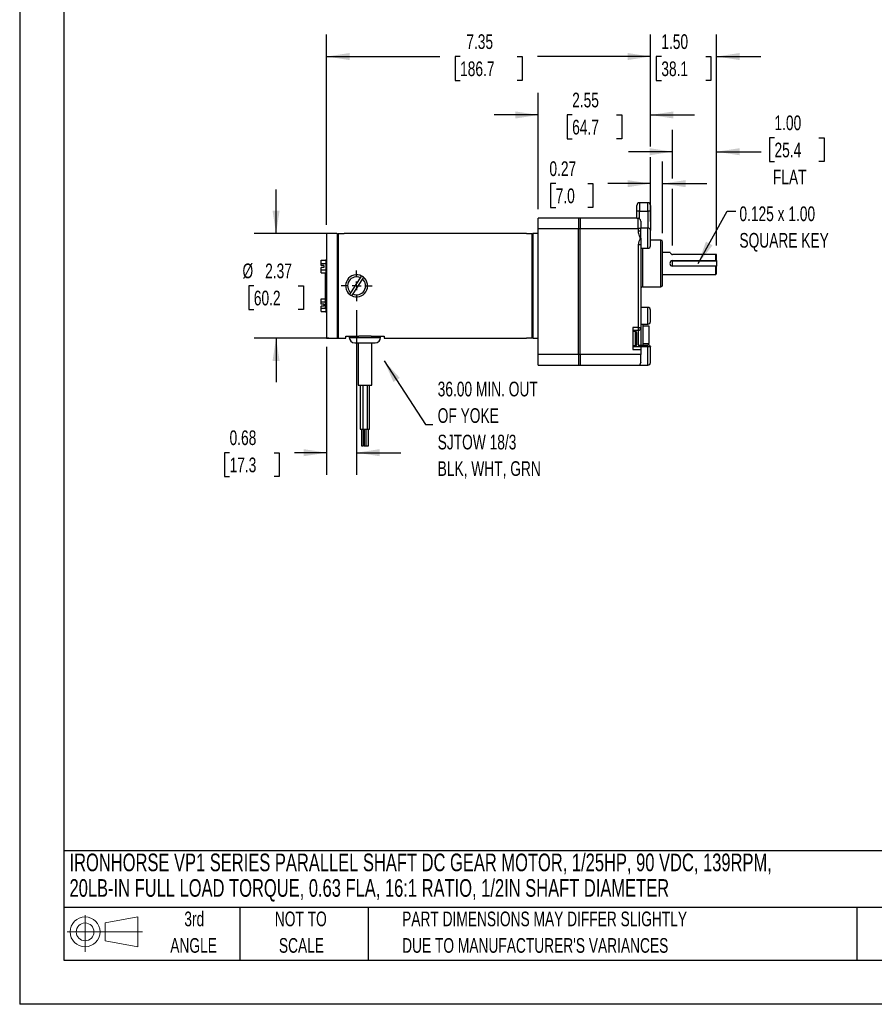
# Model space of a CAD drawing. Header units: inches. Extents: x 0 to 44, y 0 to 34.
# Tile 1 of 6: x 0 to 19.4, y 0 to 22.3. Entities that reach past the tile are written whole.
import ezdxf

# ---------------------------------------------------------------- set-up
doc = ezdxf.new("R2010")
doc.units = ezdxf.units.IN
doc.header["$LTSCALE"] = 4
doc.header["$MEASUREMENT"] = 0
doc.linetypes.add('CENTERX2', pattern=[0.8, 0.5, -0.1, 0.1, -0.1])
doc.layers.add('CENTER', color=40, linetype='CENTERX2')
doc.layers.add('SLD-DEFPOINTS', color=7, linetype='Continuous')
doc.layers.add('DIMENSIONS', color=140, linetype='Continuous', lineweight=25)
doc.layers.add('TEXT', color=140, linetype='Continuous', lineweight=25)
doc.styles.add('SLDTEXTSTYLE0', font='TXT', dxfattribs={"width": 0.7})
doc.dimstyles.new('SLDDIMSTYLE0', dxfattribs={"dimtxt": 0.339844, "dimasz": 0.52, "dimexe": 0, "dimexo": 0.0625, "dimgap": 0.084961, "dimtad": 0, "dimtih": 1, "dimtoh": 1, "dimrnd": 1e-09, "dimzin": 12, "dimdsep": 46, "dimtxsty": 'SLDTEXTSTYLE0', "dimsah": 1, "dimcen": 0.09, "dimadec": 0, "dimazin": 3, "dimtfac": 1, "dimtofl": 0, "dimtmove": 0, "dimatfit": 3, "dimfxl": 0, "dimfrac": 2, "dimtolj": 1, "dimtzin": 12, "dimarcsym": 0})
doc.dimstyles.new('SLDDIMSTYLE1', dxfattribs={"dimtxt": 0.339844, "dimasz": 0.52, "dimexe": 0, "dimexo": 0.0625, "dimgap": 0.084961, "dimtad": 0, "dimtih": 1, "dimtoh": 1, "dimrnd": 1e-09, "dimdsep": 46, "dimtxsty": 'SLDTEXTSTYLE0', "dimsah": 1, "dimcen": 0.09, "dimadec": 0, "dimazin": 2, "dimtfac": 1, "dimtmove": 0, "dimatfit": 0, "dimfxl": 0, "dimfrac": 2, "dimtolj": 1, "dimtzin": 12, "dimarcsym": 0})
doc.dimstyles.new('SLDDIMSTYLE2', dxfattribs={"dimtxt": 0.339844, "dimasz": 0.52, "dimexe": 0, "dimexo": 0.0625, "dimgap": 0.084961, "dimtad": 0, "dimtih": 1, "dimtoh": 1, "dimrnd": 1e-09, "dimzin": 12, "dimdsep": 46, "dimtxsty": 'SLDTEXTSTYLE0', "dimsah": 1, "dimcen": 0.09, "dimadec": 0, "dimazin": 3, "dimtfac": 1, "dimtmove": 0, "dimatfit": 0, "dimfxl": 0, "dimfrac": 2, "dimtolj": 1, "dimtzin": 12, "dimarcsym": 0})
doc.dimstyles.new('SLDDIMSTYLE5', dxfattribs={"dimtxt": 0.339844, "dimasz": 0.52, "dimexe": 0, "dimexo": 0.0625, "dimgap": 0.084961, "dimtad": 0, "dimtih": 1, "dimtoh": 1, "dimrnd": 1e-09, "dimzin": 4, "dimdsep": 46, "dimtxsty": 'SLDTEXTSTYLE0', "dimsah": 1, "dimcen": 0.09, "dimadec": 0, "dimazin": 1, "dimtfac": 1, "dimtmove": 0, "dimatfit": 0, "dimfxl": 0, "dimfrac": 2, "dimtolj": 1, "dimtzin": 12, "dimarcsym": 0})
doc.dimstyles.new('SLDDIMSTYLE6', dxfattribs={"dimtxt": 0.18, "dimasz": 0.52, "dimexe": 0, "dimexo": 0.0625, "dimgap": 0, "dimtad": 0, "dimtih": 1, "dimtoh": 1, "dimdec": 0, "dimrnd": 1e-09, "dimzin": 0, "dimdsep": 46, "dimtxsty": 'Standard', "dimsah": 1, "dimcen": 0.09, "dimadec": 0, "dimazin": 0, "dimtfac": 0.52, "dimtdec": 0, "dimtofl": 0, "dimtmove": 0, "dimatfit": 3, "dimfxl": 0, "dimfrac": 2, "dimtolj": 1, "dimtzin": 0, "dimarcsym": 0})

# ---------------------------------------------------------------- blocks, each defined once
blk = doc.blocks.new('Block11')
at = {"color": 7, "linetype": 'Continuous', "lineweight": 18}
for p, q in [((0.408, 0.836), (0.408, 0)), ((0.863, 0.656), (1.602, 0.792)), ((1.602, 0.792), (1.602, 0.115)), ((0, 0.454), (1.712, 0.454)), ((0.863, 0.251), (0.863, 0.656)), ((0.863, 0.251), (1.602, 0.115))]:
    blk.add_line(p, q, dxfattribs=at)
for radius in [0.339, 0.202]:
    blk.add_circle((0.408, 0.454), radius, dxfattribs=at)
blk = doc.blocks.new('Block12')
at = {"layer": 'SLD-DEFPOINTS'}
blk.add_blockref('Block11', (0, 0), dxfattribs=at)
blk = doc.blocks.new('SW_NOTE_0')
at = {"layer": 'TEXT', "color": 0, "linetype": 'CENTERX2', "lineweight": 18, "char_height": 0.4, "attachment_point": 1, "style": 'SLDTEXTSTYLE0'}
for s, insert in [('IRONHORSE VP1 SERIES PARALLEL SHAFT DC GEAR MOTOR, 1/25HP, 90 VDC, 139RPM,', (0, 0.516)), ('20LB-IN FULL LOAD TORQUE, 0.63 FLA, 16:1 RATIO, 1/2IN SHAFT DIAMETER', (0, -0.064))]:
    blk.add_mtext(s, dxfattribs=dict(at, insert=insert))
blk = doc.blocks.new('SW_NOTE_0_3')
at = {"layer": 'TEXT', "color": 0, "linetype": 'CENTERX2', "lineweight": 18, "char_height": 0.33333, "attachment_point": 1, "style": 'SLDTEXTSTYLE0'}
for s, insert in [('PART DIMENSIONS MAY DIFFER SLIGHTLY', (0, 0.43)), ("DUE TO MANUFACTURER'S VARIANCES", (0, -0.172))]:
    blk.add_mtext(s, dxfattribs=dict(at, insert=insert))
blk = doc.blocks.new('SW_NOTE_0_4')
at = {"layer": 'TEXT', "color": 0, "linetype": 'CENTERX2', "lineweight": 18, "char_height": 0.3333, "attachment_point": 2, "style": 'SLDTEXTSTYLE0'}
for s, insert in [('NOT TO', (0.828, 0.43)), ('SCALE', (0.843, -0.172))]:
    blk.add_mtext(s, dxfattribs=dict(at, insert=insert))
blk = doc.blocks.new('SW_NOTE_0_5')
at = {"layer": 'TEXT', "color": 0, "linetype": 'CENTERX2', "lineweight": 18, "char_height": 0.3333, "attachment_point": 2, "style": 'SLDTEXTSTYLE0'}
for s, insert in [('3rd', (0.365, 0.43)), ('ANGLE', (0.349, -0.172))]:
    blk.add_mtext(s, dxfattribs=dict(at, insert=insert))
blk = doc.blocks.new('_D_12')
at = {"layer": 'DIMENSIONS'}
for p, q in [((6.967, 17.691), (6.967, 22.006)), ((14.318, 19.466), (14.318, 22.006)), ((6.967, 21.506), (9.536, 21.506)), ((9.996, 21.506), (9.882, 21.506)), ((9.882, 21.506), (9.882, 20.965)), ((11.289, 21.506), (11.403, 21.506)), ((11.403, 21.506), (11.403, 20.965)), ((14.318, 21.506), (11.749, 21.506)), ((9.882, 20.965), (9.996, 20.965)), ((11.403, 20.965), (11.289, 20.965)), ((14.318, 18.199), (14.318, 19.226))]:
    blk.add_line(p, q, dxfattribs=at)
for points in [[(6.967, 21.506), (7.487, 21.426), (7.487, 21.586)], [(14.318, 21.506), (13.798, 21.586), (13.798, 21.426)]]:
    blk.add_solid(points, dxfattribs=at)
at = {"layer": 'DIMENSIONS', "char_height": 0.3333, "attachment_point": 1, "style": 'SLDTEXTSTYLE0'}
for s, insert in [('7.35', (10.137, 22.011)), ('186.7', (9.996, 21.395))]:
    blk.add_mtext(s, dxfattribs=dict(at, insert=insert))
blk = doc.blocks.new('_D_13')
at = {"layer": 'DIMENSIONS'}
for p, q in [((14.318, 19.466), (14.318, 22.006)), ((15.818, 17.215), (15.818, 22.006)), ((14.318, 21.506), (13.318, 21.506)), ((14.563, 21.506), (14.449, 21.506)), ((14.449, 21.506), (14.449, 20.965)), ((15.573, 21.506), (15.687, 21.506)), ((15.687, 21.506), (15.687, 20.965)), ((15.818, 21.506), (16.818, 21.506)), ((14.449, 20.965), (14.563, 20.965)), ((15.687, 20.965), (15.573, 20.965)), ((14.318, 18.199), (14.318, 19.226))]:
    blk.add_line(p, q, dxfattribs=at)
for points in [[(14.318, 21.506), (13.798, 21.586), (13.798, 21.426)], [(15.818, 21.506), (16.338, 21.426), (16.338, 21.586)]]:
    blk.add_solid(points, dxfattribs=at)
at = {"layer": 'DIMENSIONS', "char_height": 0.3333, "attachment_point": 1, "style": 'SLDTEXTSTYLE0'}
for s, insert in [('1.50', (14.563, 22.011)), ('38.1', (14.563, 21.395))]:
    blk.add_mtext(s, dxfattribs=dict(at, insert=insert))
blk = doc.blocks.new('_D_14')
at = {"layer": 'DIMENSIONS'}
for p, q in [((11.771, 18.042), (11.771, 20.68)), ((14.318, 19.466), (14.318, 20.68)), ((11.771, 20.18), (10.771, 20.18)), ((12.539, 20.18), (12.425, 20.18)), ((12.425, 20.18), (12.425, 19.64)), ((13.549, 20.18), (13.663, 20.18)), ((13.663, 20.18), (13.663, 19.64)), ((14.318, 20.18), (15.318, 20.18)), ((12.425, 19.64), (12.539, 19.64)), ((13.663, 19.64), (13.549, 19.64)), ((14.318, 18.199), (14.318, 19.226))]:
    blk.add_line(p, q, dxfattribs=at)
for points in [[(11.771, 20.18), (11.251, 20.26), (11.251, 20.1)], [(14.318, 20.18), (14.838, 20.1), (14.838, 20.26)]]:
    blk.add_solid(points, dxfattribs=at)
at = {"layer": 'DIMENSIONS', "char_height": 0.3333, "attachment_point": 1, "style": 'SLDTEXTSTYLE0'}
for s, insert in [('2.55', (12.539, 20.686)), ('64.7', (12.539, 20.07))]:
    blk.add_mtext(s, dxfattribs=dict(at, insert=insert))
blk = doc.blocks.new('_D_15')
at = {"layer": 'DIMENSIONS'}
for p, q in [((14.818, 18.742), (14.818, 19.846)), ((15.818, 17.215), (15.818, 19.846)), ((17.131, 19.663), (17.017, 19.663)), ((17.017, 19.663), (17.017, 19.123)), ((18.141, 19.663), (18.255, 19.663)), ((18.255, 19.663), (18.255, 19.123)), ((14.818, 19.346), (13.818, 19.346)), ((15.818, 19.346), (16.827, 19.346)), ((17.017, 19.123), (17.131, 19.123)), ((18.255, 19.123), (18.141, 19.123)), ((14.818, 17.215), (14.818, 18.502))]:
    blk.add_line(p, q, dxfattribs=at)
for points in [[(14.818, 19.346), (14.298, 19.426), (14.298, 19.266)], [(15.818, 19.346), (16.338, 19.266), (16.338, 19.426)]]:
    blk.add_solid(points, dxfattribs=at)
at = {"layer": 'DIMENSIONS', "char_height": 0.3333, "attachment_point": 1, "style": 'SLDTEXTSTYLE0'}
for s, insert in [('1.00', (17.131, 20.169)), ('25.4', (17.131, 19.553)), ('FLAT', (17.096, 18.937))]:
    blk.add_mtext(s, dxfattribs=dict(at, insert=insert))
blk = doc.blocks.new('_D_16')
at = {"layer": 'DIMENSIONS'}
for p, q in [((7.647, 15.753), (7.647, 12.017)), ((6.967, 14.916), (6.967, 12.017)), ((4.764, 12.517), (4.649, 12.517)), ((4.649, 12.517), (4.649, 11.977)), ((5.773, 12.517), (5.888, 12.517)), ((5.888, 12.517), (5.888, 11.977)), ((6.967, 12.517), (6.234, 12.517)), ((7.647, 12.517), (8.647, 12.517)), ((4.649, 11.977), (4.764, 11.977)), ((5.888, 11.977), (5.773, 11.977))]:
    blk.add_line(p, q, dxfattribs=at)
for points in [[(6.967, 12.517), (6.447, 12.597), (6.447, 12.437)], [(7.647, 12.517), (8.167, 12.437), (8.167, 12.597)]]:
    blk.add_solid(points, dxfattribs=at)
at = {"layer": 'DIMENSIONS', "char_height": 0.3333, "attachment_point": 1, "style": 'SLDTEXTSTYLE0'}
for s, insert in [('0.68', (4.764, 13.023)), ('17.3', (4.764, 12.407))]:
    blk.add_mtext(s, dxfattribs=dict(at, insert=insert))
blk = doc.blocks.new('_D_17')
at = {"layer": 'DIMENSIONS'}
for p, q in [((14.318, 17.76), (14.318, 19.122)), ((14.592, 17.502), (14.592, 19.122)), ((12.165, 18.622), (12.05, 18.622)), ((12.05, 18.622), (12.05, 18.082)), ((12.892, 18.622), (13.006, 18.622)), ((13.006, 18.622), (13.006, 18.082)), ((14.318, 18.622), (13.352, 18.622)), ((14.592, 18.622), (15.592, 18.622)), ((12.05, 18.082), (12.165, 18.082)), ((13.006, 18.082), (12.892, 18.082))]:
    blk.add_line(p, q, dxfattribs=at)
for points in [[(14.318, 18.622), (13.798, 18.702), (13.798, 18.542)], [(14.592, 18.622), (15.112, 18.542), (15.112, 18.702)]]:
    blk.add_solid(points, dxfattribs=at)
at = {"layer": 'DIMENSIONS', "char_height": 0.3333, "attachment_point": 1, "style": 'SLDTEXTSTYLE0'}
for s, insert in [('0.27', (12.023, 19.128)), ('7.0', (12.165, 18.512))]:
    blk.add_mtext(s, dxfattribs=dict(at, insert=insert))
blk = doc.blocks.new('_D_18')
at = {"layer": 'DIMENSIONS'}
for p, q in [((5.819, 17.488), (5.819, 18.488)), ((7.162, 17.488), (5.319, 17.488)), ((5.314, 16.303), (5.2, 16.303)), ((5.2, 16.303), (5.2, 15.763)), ((6.324, 16.303), (6.438, 16.303)), ((6.438, 16.303), (6.438, 15.763)), ((5.2, 15.763), (5.314, 15.763)), ((6.438, 15.763), (6.324, 15.763)), ((7.017, 15.118), (5.319, 15.118)), ((5.819, 15.118), (5.819, 14.118))]:
    blk.add_line(p, q, dxfattribs=at)
for points in [[(5.819, 17.488), (5.899, 18.008), (5.739, 18.008)], [(5.819, 15.118), (5.739, 14.598), (5.899, 14.598)]]:
    blk.add_solid(points, dxfattribs=at)
at = {"layer": 'DIMENSIONS', "char_height": 0.3333, "attachment_point": 1, "style": 'SLDTEXTSTYLE0'}
for s, insert in [('%%c', (5.057, 16.809)), ('2.37', (5.571, 16.809)), ('60.2', (5.314, 16.193))]:
    blk.add_mtext(s, dxfattribs=dict(at, insert=insert))
blk = doc.blocks.new('SW_NOTE_0_7')
at = {"layer": 'TEXT', "color": 0, "linetype": 'CENTERX2', "lineweight": 18, "attachment_point": 1, "style": 'SLDTEXTSTYLE0'}
for s, insert, char_height in [('0.125 x 1.00', (0.082, 0.109), 0.33333), ('SQUARE KEY', (0.082, -0.493), 0.3333)]:
    blk.add_mtext(s, dxfattribs=dict(at, insert=insert, char_height=char_height))
blk = doc.blocks.new('SW_NOTE_0_8')
at = {"layer": 'TEXT', "color": 0, "linetype": 'CENTERX2', "lineweight": 18, "attachment_point": 1, "style": 'SLDTEXTSTYLE0'}
for s, insert, char_height in [('36.00 MIN. OUT', (0.107, 0.972), 0.33333), ('OF YOKE', (0.107, 0.37), 0.3333), ('SJTOW 18/3', (0.107, -0.232), 0.3333), ('BLK, WHT, GRN', (0.107, -0.833), 0.33333)]:
    blk.add_mtext(s, dxfattribs=dict(at, insert=insert, char_height=char_height))
blk = doc.blocks.new('SW_CENTERMARKSYMBOL_9')
at = {"layer": 'CENTER', "color": 0}
for p, q in [((0, 0.2), (0, 0.35)), ((-0.2, 0), (-0.35, 0)), ((0, 0), (-0.1, 0)), ((0, 0), (0, 0.1)), ((0, 0), (0, -0.1)), ((0, 0), (0.1, 0)), ((0.2, 0), (0.35, 0)), ((0, -0.2), (0, -0.35))]:
    blk.add_line(p, q, dxfattribs=at)

msp = doc.modelspace()

# ---------------------------------------------------------------- linework, layer by layer
at = {"color": 7, "linetype": 'Continuous'}
for p in [(0.0004, 34.0004), (44.0004, 0.0004)]:
    msp.add_line(p, (0.0004, 0.0004), dxfattribs=at)
for p, q in [((14.0078, 17.9991), (14.0078, 18.1291)), ((14.2578, 18.1891), (14.0678, 18.1891)), ((14.0678, 18.1891), (14.0678, 17.9991)), ((14.2578, 17.9991), (14.2578, 18.1891)), ((14.3178, 18.1291), (14.3178, 17.9991)), ((14.0078, 17.8421), (14.0078, 17.9991)), ((14.0678, 17.9991), (14.0078, 17.9991)), ((14.0678, 17.9991), (14.2578, 17.9991)), ((14.0678, 17.8264), (14.0678, 17.9991)), ((14.2578, 17.9991), (14.2578, 17.6139)), ((14.3178, 17.9991), (14.2578, 17.9991)), ((14.3178, 17.9991), (14.3178, 17.5599)), ((12.6863, 17.8421), (11.7708, 17.8421)), ((11.7708, 17.6021), (11.7708, 17.8421)), ((12.7173, 17.8421), (12.6863, 17.8421)), ((12.6863, 17.8421), (12.6863, 17.6021)), ((12.7173, 17.8421), (12.7173, 17.6021)), ((14.0078, 17.8421), (12.7173, 17.8421)), ((14.0373, 17.6021), (14.0373, 17.8369)), ((14.0973, 17.7725), (14.0973, 17.6021)), ((7.1968, 17.4906), (6.9668, 17.4906)), ((6.9668, 17.4906), (6.9668, 16.3031)), ((7.1968, 17.4843), (7.1968, 17.4906)), ((7.2168, 17.4843), (7.1968, 17.4843)), ((7.2168, 17.4702), (7.2318, 17.4853)), ((7.2168, 15.1156), (7.2168, 17.4843)), ((7.2318, 17.4853), (7.2318, 15.121)), ((7.3618, 17.4853), (7.2318, 17.4853)), ((11.5008, 17.4881), (7.3618, 17.4881)), ((7.3618, 17.4881), (7.3618, 17.4853)), ((11.5008, 17.4853), (11.5008, 17.4881)), ((11.6308, 17.4853), (11.5008, 17.4853)), ((11.6308, 15.121), (11.6308, 17.4853)), ((11.6458, 17.4702), (11.6308, 17.4853)), ((11.7708, 17.4906), (11.6458, 17.4906)), ((11.6458, 17.4906), (11.6458, 15.1156)), ((11.7708, 17.6021), (12.6863, 17.6021)), ((11.7708, 14.7421), (11.7708, 17.6021)), ((12.6863, 14.7421), (12.6863, 17.6021)), ((12.6863, 17.6021), (12.7173, 17.6021)), ((12.7173, 14.7421), (12.7173, 17.6021)), ((12.7173, 17.6021), (14.0373, 17.6021)), ((14.0373, 17.6021), (14.0373, 17.5409)), ((14.0973, 17.6021), (14.0373, 17.6021)), ((14.0973, 17.5409), (14.0373, 17.5409)), ((14.2578, 17.6139), (14.0973, 17.6139)), ((14.0973, 17.5409), (14.0973, 17.6021)), ((14.0973, 17.3871), (14.0973, 17.5409)), ((14.2578, 17.1542), (14.2578, 17.6139)), ((14.3178, 17.3871), (14.3178, 17.5595)), ((14.0373, 17.2334), (14.0373, 15.3546)), ((14.0973, 17.2334), (14.0373, 17.2334)), ((14.0973, 17.2334), (14.0973, 15.3546)), ((14.3178, 17.2142), (14.3178, 17.3871)), ((14.5523, 17.3417), (14.3178, 17.3417)), ((14.5523, 16.8117), (14.5523, 17.3417)), ((14.5923, 16.8117), (14.5923, 17.3017)), ((14.0973, 17.1542), (14.2578, 17.1542)), ((14.1373, 17.1542), (14.1373, 16.2817)), ((14.7625, 17.0617), (14.5923, 17.0617)), ((15.7978, 17.0147), (14.8178, 17.0147)), ((15.7978, 16.8747), (15.7978, 17.0147)), ((15.8178, 17.0147), (15.7978, 17.0147)), ((15.8178, 16.8747), (15.8178, 17.0147)), ((6.8433, 16.8119), (6.8433, 16.8832)), ((6.8433, 16.8832), (6.9463, 16.8832)), ((6.8433, 16.8119), (6.9463, 16.8119)), ((6.8433, 16.7654), (6.8433, 16.8119)), ((6.9024, 16.7654), (6.8433, 16.7654)), ((6.9024, 16.7654), (6.9024, 16.7159)), ((6.9668, 16.8969), (6.9463, 16.8969)), ((6.9463, 16.8969), (6.9463, 16.5844)), ((14.5523, 16.2817), (14.5523, 16.8117)), ((14.5923, 16.3217), (14.5923, 16.8117)), ((14.8178, 16.8747), (15.7978, 16.8747)), ((14.8178, 16.8742), (15.8178, 16.8742)), ((14.8178, 16.7492), (14.8178, 16.8742)), ((15.7978, 16.8747), (15.8178, 16.8747)), ((15.8178, 16.8747), (15.8178, 16.8742)), ((15.8178, 16.8742), (15.8178, 16.7492)), ((6.9024, 16.7159), (6.8433, 16.7159)), ((6.8433, 16.6693), (6.8433, 16.7159)), ((6.8433, 16.6693), (6.9463, 16.6693)), ((6.8433, 16.598), (6.8433, 16.6693)), ((6.8433, 16.598), (6.9463, 16.598)), ((6.9368, 16.598), (6.9368, 15.8031)), ((6.9463, 16.5844), (6.9668, 16.5844)), ((14.5923, 16.5617), (15.7978, 16.5617)), ((15.8178, 16.7492), (14.8178, 16.7492)), ((15.7978, 16.7487), (14.8178, 16.7487)), ((15.7978, 16.5617), (15.7978, 16.7487)), ((15.8178, 16.7487), (15.7978, 16.7487)), ((15.7978, 16.5617), (15.8178, 16.5817)), ((15.8178, 16.7492), (15.8178, 16.7487)), ((15.8178, 16.5817), (15.8178, 16.7487)), ((7.5162, 16.1464), (7.7354, 16.4869)), ((7.7774, 16.4598), (7.5582, 16.1194)), ((7.7354, 16.4869), (7.7604, 16.5258)), ((7.8024, 16.4988), (7.7774, 16.4598)), ((6.9668, 16.3031), (6.9668, 15.1156)), ((7.4911, 16.1075), (7.5162, 16.1464)), ((7.5582, 16.1194), (7.5332, 16.0804)), ((14.1373, 16.2817), (14.5523, 16.2817)), ((6.8433, 16.0082), (6.9368, 16.0082)), ((6.8433, 15.9369), (6.8433, 16.0082)), ((6.8433, 15.9369), (6.9368, 15.9369)), ((6.8433, 15.8904), (6.8433, 15.9369)), ((6.9024, 15.8904), (6.8433, 15.8904)), ((6.9024, 15.8904), (6.9024, 15.8409)), ((6.9024, 15.8409), (6.8433, 15.8409)), ((6.8433, 15.7943), (6.8433, 15.8409)), ((6.8433, 15.7943), (6.9463, 15.7943)), ((6.8433, 15.723), (6.8433, 15.7943)), ((6.8433, 15.723), (6.9463, 15.723)), ((6.9368, 15.8031), (6.9668, 15.8031)), ((6.9463, 15.8031), (6.9463, 15.7094)), ((6.9463, 15.7094), (6.9668, 15.7094)), ((14.2578, 15.8141), (14.0973, 15.8141)), ((14.2578, 15.6241), (14.2578, 15.8141)), ((14.3178, 15.6241), (14.3178, 15.7541)), ((14.0973, 15.4341), (14.2578, 15.4341)), ((14.1518, 15.4324), (14.1518, 15.4341)), ((14.1518, 15.1921), (14.1518, 15.4324)), ((14.2578, 15.4341), (14.2578, 15.6241)), ((14.3178, 15.4941), (14.3178, 15.6241)), ((14.0373, 15.3546), (13.9173, 15.3546)), ((13.9173, 15.3546), (13.9173, 14.8596)), ((13.9173, 15.2946), (14.0373, 15.2946)), ((13.9778, 15.2641), (13.9173, 15.2641)), ((13.9778, 14.9501), (13.9778, 15.2641)), ((14.0078, 15.1063), (14.0078, 15.2341)), ((14.0373, 15.3546), (14.0973, 15.3546)), ((14.0373, 15.3546), (14.0373, 15.2946)), ((14.0373, 15.2946), (14.0373, 14.9599)), ((14.0973, 15.3546), (14.0973, 15.1071)), ((14.2888, 15.3906), (14.1518, 15.3906)), ((14.2888, 14.9936), (14.2888, 15.3906)), ((6.9668, 15.1156), (7.2168, 15.1156)), ((7.2168, 15.136), (7.2318, 15.121)), ((7.2318, 15.121), (7.2168, 15.121)), ((7.2168, 15.1181), (7.4018, 15.1181)), ((7.4018, 15.1641), (7.696, 15.1641)), ((7.4018, 15.1181), (7.4018, 15.1641)), ((7.4808, 15.1641), (7.4808, 15.1331)), ((7.4808, 15.1331), (8.1853, 15.1331)), ((7.6062, 15.0081), (8.0629, 15.0081)), ((7.6805, 15.0081), (7.6805, 14.048)), ((7.9776, 15.1641), (7.696, 15.1641)), ((7.9776, 15.1641), (8.2718, 15.1641)), ((7.993, 14.048), (7.993, 15.0081)), ((8.1853, 15.1331), (8.1928, 15.1331)), ((8.1928, 15.1331), (8.1928, 15.1641)), ((8.2718, 15.1641), (8.2718, 15.1181)), ((8.2718, 15.1181), (11.5008, 15.1181)), ((11.5008, 15.121), (11.6308, 15.121)), ((11.5008, 15.1181), (11.5008, 15.121)), ((11.6308, 15.121), (11.6458, 15.136)), ((11.6458, 15.1156), (11.7708, 15.1156)), ((14.0078, 14.9803), (14.0078, 15.1063)), ((14.0973, 15.1071), (14.0973, 14.9599)), ((14.1518, 14.9599), (14.1518, 15.1921)), ((14.1518, 14.9936), (14.2888, 14.9936)), ((13.9173, 14.9501), (13.9778, 14.9501)), ((14.0973, 14.9196), (13.9173, 14.9196)), ((13.9173, 14.8596), (14.0973, 14.8596)), ((14.0373, 14.9599), (14.2578, 14.9599)), ((14.0973, 14.9196), (14.0973, 14.8596)), ((14.2578, 14.9196), (14.0973, 14.9196)), ((14.0973, 14.8596), (14.0973, 14.7421)), ((14.3157, 14.9196), (14.2578, 14.9196)), ((14.2578, 14.5042), (14.2578, 14.9196)), ((14.3178, 14.7371), (14.3178, 14.9101)), ((12.6863, 14.7421), (11.7708, 14.7421)), ((11.7708, 14.5021), (11.7708, 14.7421)), ((12.7173, 14.7421), (12.6863, 14.7421)), ((12.6863, 14.7421), (12.6863, 14.5021)), ((14.0973, 14.7421), (12.7173, 14.7421)), ((12.7173, 14.7421), (12.7173, 14.5021)), ((14.0973, 14.5724), (14.0973, 14.7421)), ((14.0973, 14.5724), (14.0973, 14.5621)), ((14.3178, 14.5642), (14.3178, 14.7371)), ((11.7708, 14.5021), (12.6863, 14.5021)), ((12.6863, 14.5021), (12.7173, 14.5021)), ((12.7173, 14.5021), (14.0373, 14.5021)), ((14.0542, 14.5042), (14.2578, 14.5042)), ((7.6805, 14.048), (7.993, 14.048)), ((7.728, 14.048), (7.728, 13.048)), ((7.7888, 14.048), (7.7888, 13.048)), ((7.8938, 13.048), (7.8938, 14.048)), ((7.9421, 13.048), (7.9421, 14.048)), ((7.728, 13.048), (7.7888, 13.048)), ((7.7545, 13.048), (7.7545, 12.673)), ((7.7888, 13.048), (7.8562, 13.048)), ((7.8065, 12.673), (7.8065, 13.048)), ((7.8153, 13.048), (7.8153, 12.673)), ((7.8562, 13.048), (7.8938, 13.048)), ((7.8673, 12.673), (7.8673, 13.048)), ((7.8938, 13.048), (7.9421, 13.048)), ((7.9156, 12.673), (7.9156, 13.048)), ((7.7545, 12.673), (7.7878, 12.673)), ((7.7878, 12.673), (7.8065, 12.673)), ((7.8153, 12.673), (7.8487, 12.673)), ((7.8487, 12.673), (7.8673, 12.673)), ((7.8673, 12.673), (7.8969, 12.673)), ((7.8969, 12.673), (7.9156, 12.673))]:
    msp.add_line(p, q)
at = {"flags": 128}
for points in [[(14.0678, 17.8264), (14.0529, 17.8333), (14.0373, 17.8369)], [(14.0373, 17.5409), (14.0395, 17.5149), (14.0456, 17.4891), (14.0547, 17.4628), (14.0625, 17.4442), (14.0706, 17.4258), (14.0748, 17.4156), (14.078, 17.407), (14.0817, 17.3873), (14.0808, 17.3781), (14.0781, 17.3677), (14.0667, 17.3396), (14.0548, 17.3117), (14.0424, 17.2733), (14.0373, 17.2334)], [(14.0973, 17.3871), (14.0973, 17.31), (14.0973, 17.2416), (14.0973, 17.2334)], [(14.3149, 14.9267), (14.3162, 14.9236), (14.3157, 14.9196)]]:
    msp.add_lwpolyline(points, dxfattribs=at)
for centre, radius, start, end in [((14.0678, 18.1291), 0.06, 90, 180), ((14.2578, 18.1291), 0.06, 0, 90), ((14.1033, 18.2975), 0.4653, 258.15698, 261.84222), ((14.0346, 17.7732), 0.0627, 359.37022, 58.02134), ((14.2627, 17.5598), 0.0544, 7.40655, 95.1842), ((14.2578, 17.5601), 0.06, 0, 6.58912), ((14.2578, 17.2142), 0.06, 270, 0), ((14.5523, 17.3017), 0.04, 0, 90), ((14.8176, 17.0711), 0.0565, 192.89808, 270.21306), ((14.8178, 16.8117), 0.063, 90, 270), ((7.6468, 16.3031), 0.25, 62.96835, 231.49001), ((7.6468, 16.3031), 0.204, 64.26841, 230.18994), ((7.6468, 16.3031), 0.25, 242.96835, 51.49001), ((7.6468, 16.3031), 0.204, 244.26841, 50.18994), ((7.6468, 16.3031), 0.25, 51.49001, 62.96835), ((14.5523, 16.3217), 0.04, 270, 0), ((7.6468, 16.3031), 0.25, 231.49001, 242.96835), ((14.1373, 16.2417), 0.04, 90, 180), ((14.2578, 15.7541), 0.06, 0, 90), ((14.2578, 15.4941), 0.06, 270, 0), ((13.9778, 15.2341), 0.03, 0, 90), ((14.0373, 15.3546), 0.06, 270, 0), ((7.6058, 15.1331), 0.125, 180, 270), ((8.0678, 15.1331), 0.125, 270, 0), ((13.9778, 14.9801), 0.03, 270, 0), ((14.2647, 14.905), 0.0553, 31.16659, 97.19522), ((14.2578, 14.9101), 0.06, 0, 16.21095), ((14.0373, 14.5621), 0.06, 270, 359.99487), ((14.2578, 14.5642), 0.06, 270, 0)]:
    msp.add_arc(centre, radius, start, end)
at = {"layer": 'TEXT'}
for p, q in [((1, 33), (1, 1)), ((43, 3.4844), (1, 3.4844)), ((43, 2.2), (1, 2.2)), ((5, 2.2), (5, 1)), ((7.9073, 2.2), (7.9073, 1)), ((18.9994, 2.2), (18.9994, 1)), ((1, 1), (43, 1))]:
    msp.add_line(p, q, dxfattribs=at)

# ---------------------------------------------------------------- block references
at = {"layer": 'CENTER'}
msp.add_blockref('SW_CENTERMARKSYMBOL_9', (7.6468, 16.3031), dxfattribs=at)
at = {"layer": 'SLD-DEFPOINTS'}
msp.add_blockref('Block12', (1.0768, 1.1896), dxfattribs=at)
at = {"layer": 'TEXT', "linetype": 'CENTERX2', "lineweight": 18}
for name, p in [('SW_NOTE_0_7', (16.2532, 17.996)), ('SW_NOTE_0_8', (9.3801, 13.1561)), ('SW_NOTE_0', (1.1317, 2.9045)), ('SW_NOTE_0_5', (3.598, 1.6749)), ('SW_NOTE_0_4', (5.5523, 1.6749)), ('SW_NOTE_0_3', (8.6802, 1.6749))]:
    msp.add_blockref(name, p, dxfattribs=at)

# ---------------------------------------------------------------- dimensions: what is measured, and where the dimension line sits
at = {"layer": 'DIMENSIONS'}
for base, p1, p2, dimstyle, picture, middle in [((14.3178, 21.5056), (6.9668, 17.4906), (14.3178, 17.9991), 'SLDDIMSTYLE0', '_D_12', (10.6423, 21.5056)), ((14.3178, 21.5056), (15.8178, 17.0147), (14.3178, 17.9991), 'SLDDIMSTYLE5', '_D_13', (15.0678, 21.5056)), ((14.3178, 20.1805), (11.7708, 17.8421), (14.3178, 17.9991), 'SLDDIMSTYLE2', '_D_14', (13.0443, 20.1805)), ((14.3178, 18.622), (14.5923, 17.3017), (14.3178, 17.5601), 'SLDDIMSTYLE1', '_D_17', (12.5282, 18.622)), ((7.6468, 12.5171), (6.9668, 15.1156), (7.6468, 15.9531), 'SLDDIMSTYLE1', '_D_16', (5.2685, 12.5171))]:
    dim = msp.add_linear_dim(base=base, p1=p1, p2=p2, dimstyle=dimstyle, dxfattribs=at)
    dim.commit()
    dim.dimension.update_dxf_attribs({"geometry": picture, "text_midpoint": middle, "dimtype": 160})
dim = msp.add_linear_dim(base=(15.8178, 19.3455), p1=(14.8178, 17.0147), p2=(15.8178, 17.0147), text='<>\\PFLAT', dimstyle='SLDDIMSTYLE5', dxfattribs=at)
dim.commit()
dim.dimension.update_dxf_attribs({"geometry": '_D_15', "text_midpoint": (17.6364, 19.3455), "dimtype": 160})
dim = msp.add_linear_dim(base=(5.8189, 15.1181), p1=(7.3618, 17.4881), p2=(7.2168, 15.1181), angle=90, text='%%c<>', dimstyle='SLDDIMSTYLE2', dxfattribs=at)
dim.commit()
dim.dimension.update_dxf_attribs({"geometry": '_D_18', "text_midpoint": (5.8189, 16.3031), "dimtype": 160})

# ---------------------------------------------------------------- leaders
at = {"layer": 'TEXT', "linetype": 'CENTERX2', "lineweight": 18}
for points in [[(15.3989, 16.8091), (16.0539, 17.996), (16.2532, 17.996)], [(8.2716, 14.6034), (9.2089, 13.1561), (9.3801, 13.1561)]]:
    msp.add_leader(points, dimstyle='SLDDIMSTYLE6', dxfattribs=at)

doc.saveas('drawing.dxf')
